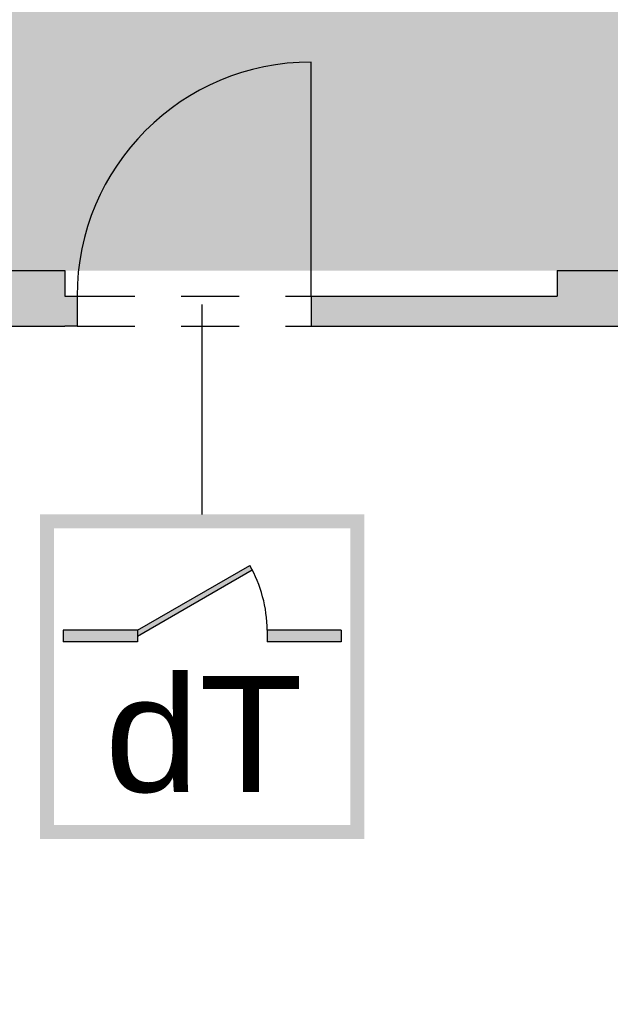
# Model space of a CAD drawing. Header units: metres. Extents: x -5 to 193, y -5 to 104.
# Tile 20 of 25: x 170.95 to 173.5, y 68.95 to 73.2. Entities that reach past the tile are written whole.
import ezdxf

# ---------------------------------------------------------------- set-up
doc = ezdxf.new("R2010")
doc.units = ezdxf.units.M
for name, pattern in [('AUSGEZOGEN', [0]), ('LINIE_2', [0.45, 0.25, -0.2]), ('LINIE_9', [0.0003, 0, -0.0003])]:
    doc.linetypes.add(name, pattern=pattern)
for name, color, linetype, lineweight in [('XR$2$003WN111_ALLGEMEIN', 7, 'Continuous', 13), ('XR$2$004TT111_ALLGEMEIN', 7, 'Continuous', 13), ('XR$2$005BM999_SONSTIGES', 8, 'Continuous', 13), ('XR$2$005BMENT_ENTWURF', 8, 'Continuous', 13), ('XR$3$STANDARD', 7, 'Continuous', 25)]:
    doc.layers.add(name, color=color, linetype=linetype, lineweight=lineweight)
doc.styles.add('ARIAL', font='ARIAL.TTF')

msp = doc.modelspace()

# ---------------------------------------------------------------- hatches: boundary and pattern name
at = {"layer": 'XR$2$004TT111_ALLGEMEIN', "linetype": 'AUSGEZOGEN', "lineweight": 25}
for points in [[(166.367, 71.8725), (166.367, 72.1125), (171.1474, 72.1125), (171.1474, 72.0025), (171.1999, 72.0025), (171.1999, 71.8725), (171.1474, 71.8725), (169.8474, 71.8725), (169.8474, 65.5225), (169.6474, 65.5225), (169.6474, 71.8725)], [(177.2324, 72.1125), (177.2324, 65.5225), (177.0824, 65.5225), (177.0824, 71.8725), (172.2099, 71.8725), (172.2099, 72.0025), (173.2724, 72.0025), (173.2724, 72.1125)]]:
    msp.add_hatch(color=0, dxfattribs=at).paths.add_polyline_path(points, flags=16)
at = {"layer": 'XR$3$STANDARD', "linetype": 'AUSGEZOGEN', "lineweight": 25, "true_color": 0xc4ffc4}
h = msp.add_hatch(color=254, dxfattribs=at)
h.paths.add_polyline_path([(177.1024, 74.8675), (152.3424, 74.8675), (152.3424, 72.1125), (177.1024, 72.1125)])
h.paths.add_polyline_path([(173.9737, 73.2996), (172.9737, 73.2996), (172.9737, 74.6996), (173.9737, 74.6996)], flags=16)
at = {"layer": 'XR$3$STANDARD', "linetype": 'LINIE_9', "lineweight": 140}
h = msp.add_hatch(color=0, dxfattribs=at)
h.paths.add_polyline_path([(172.4401, 71.0602), (171.0401, 71.0602), (171.0401, 69.6602), (172.4401, 69.6602)])
h.paths.add_polyline_path([(171.1001, 71.0002), (172.3801, 71.0002), (172.3801, 69.7202), (171.1001, 69.7202)], flags=16)
at = {"layer": 'XR$3$STANDARD', "linetype": 'AUSGEZOGEN', "lineweight": 140}
for points in [[(171.4601, 70.5602), (171.4601, 70.5349), (171.956, 70.8213), (171.945, 70.8402)], [(171.4601, 70.5102), (171.4601, 70.5602), (171.1401, 70.5602), (171.1401, 70.5102)], [(172.3401, 70.5102), (172.3401, 70.5602), (172.0201, 70.5602), (172.0201, 70.5102)]]:
    msp.add_hatch(color=0, dxfattribs=at).paths.add_polyline_path(points)

# ---------------------------------------------------------------- linework, layer by layer
at = {"layer": 'XR$2$003WN111_ALLGEMEIN', "color": 2, "linetype": 'AUSGEZOGEN', "lineweight": 25}
for p, q in [((165.8424, 72.1125), (171.1474, 72.1125)), ((171.1474, 72.1125), (171.1474, 72.0025)), ((173.2724, 72.1125), (177.2324, 72.1125)), ((173.2724, 72.1125), (173.2724, 72.0025)), ((171.1474, 72.0025), (171.1999, 72.0025)), ((171.1999, 72.0025), (171.1999, 71.8725)), ((172.2099, 72.0025), (172.2099, 71.8725)), ((172.2099, 72.0025), (173.2724, 72.0025)), ((169.8474, 71.8725), (171.1474, 71.8725)), ((171.1999, 71.8725), (171.1474, 71.8725)), ((172.2099, 71.8725), (177.0824, 71.8725))]:
    msp.add_line(p, q, dxfattribs=at)
at = {"layer": 'XR$2$005BM999_SONSTIGES', "color": 1, "linetype": 'AUSGEZOGEN', "lineweight": 25}
msp.add_line((172.2099, 72.0025), (172.2099, 73.0125), dxfattribs=at)
msp.add_arc((172.2099, 72.0025), 1.01, 90, 180, dxfattribs=at)
at = {"layer": 'XR$2$005BMENT_ENTWURF', "color": 254, "linetype": 'LINIE_2', "lineweight": 25, "true_color": 0xf0f0b4}
for p, q in [((171.1999, 72.0025), (172.2099, 72.0025)), ((171.1999, 71.8725), (172.2099, 71.8725))]:
    msp.add_line(p, q, dxfattribs=at)
at = {"layer": 'XR$3$STANDARD', "color": 0, "linetype": 'AUSGEZOGEN', "lineweight": 25}
msp.add_line((171.7401, 71.0602), (171.7401, 71.9655), dxfattribs=at)
at = {"layer": 'XR$3$STANDARD', "color": 1, "linetype": 'AUSGEZOGEN', "lineweight": 25}
for p, q in [((171.4601, 70.5602), (171.945, 70.8402)), ((171.4601, 70.5349), (171.956, 70.8213)), ((171.4601, 70.5602), (171.1401, 70.5602)), ((171.1401, 70.5602), (171.1401, 70.5102)), ((171.4601, 70.5602), (171.4601, 70.5102)), ((172.3401, 70.5602), (172.0201, 70.5602)), ((172.0201, 70.5602), (172.0201, 70.5102)), ((172.3401, 70.5602), (172.3401, 70.5102)), ((171.4601, 70.5102), (171.1401, 70.5102)), ((172.3401, 70.5102), (172.0201, 70.5102))]:
    msp.add_line(p, q, dxfattribs=at)
msp.add_arc((171.4601, 70.5602), 0.56, 0, 30, dxfattribs=at)

# ---------------------------------------------------------------- texts
at = {"layer": 'XR$3$STANDARD', "color": 0, "linetype": 'AUSGEZOGEN', "lineweight": 25, "insert": (171.3191, 69.8554), "char_height": 0.5, "width": 1.079429, "attachment_point": 7, "style": 'ARIAL'}
msp.add_mtext('\\W1.05;dT', dxfattribs=at)

doc.saveas('drawing.dxf')
